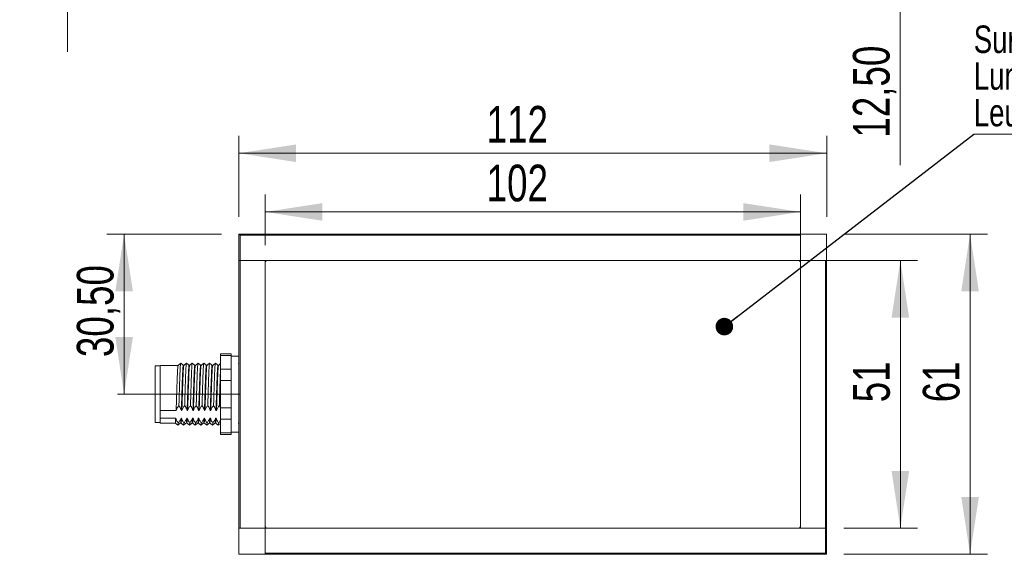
# Model space of a CAD drawing. Header units: millimetres. Extents: x 16 to 406, y 17 to 284.
# Tile 12 of 28: x 100 to 157, y 216 to 247. Entities that reach past the tile are written whole.
import ezdxf

# ---------------------------------------------------------------- set-up
doc = ezdxf.new("R2010")
doc.units = ezdxf.units.MM
doc.linetypes.add('CENTERX2', pattern=[20.32, 12.7, -2.54, 2.54, -2.54])
doc.styles.add('SLDTEXTSTYLE0', font='TXT', dxfattribs={"width": 0.75})
doc.dimstyles.new('SLDDIMSTYLE0', dxfattribs={"dimtxt": 2.116667, "dimasz": 3.302, "dimexe": 0, "dimexo": 0.0625, "dimgap": 0.529167, "dimtad": 1, "dimtoh": 1, "dimlfac": 3.3, "dimrnd": 1e-09, "dimzin": 12, "dimdsep": 46, "dimtxsty": 'SLDTEXTSTYLE0', "dimsah": 1, "dimcen": 0.09, "dimadec": 0, "dimazin": 0, "dimtfac": 1, "dimtofl": 0, "dimtmove": 0, "dimatfit": 3, "dimfxl": 1, "dimtolj": 1, "dimtzin": 12, "dimarcsym": 0})
doc.dimstyles.new('SLDDIMSTYLE1', dxfattribs={"dimtxt": 0, "dimasz": 1.016, "dimexe": 0, "dimexo": 0.0625, "dimgap": 0, "dimtad": 0, "dimtih": 1, "dimtoh": 1, "dimdec": 0, "dimrnd": 1e-09, "dimzin": 0, "dimdsep": 46, "dimtxsty": 'Standard', "dimblk1": 'DOT', "dimblk2": 'DOT', "dimsah": 1, "dimcen": 0.09, "dimadec": 0, "dimazin": 0, "dimtfac": 1.016, "dimtdec": 0, "dimtofl": 0, "dimtmove": 0, "dimatfit": 3, "dimldrblk": 'DOT', "dimfxl": 1, "dimtolj": 1, "dimtzin": 0, "dimarcsym": 0})
doc.dimstyles.new('SLDDIMSTYLE2', dxfattribs={"dimtxt": 2.116667, "dimasz": 3.302, "dimexe": 0, "dimexo": 0.0625, "dimgap": 0.529167, "dimtad": 1, "dimtoh": 1, "dimlfac": 3.3, "dimrnd": 1e-09, "dimzin": 12, "dimdsep": 46, "dimtxsty": 'SLDTEXTSTYLE0', "dimsah": 1, "dimcen": 0.09, "dimadec": 0, "dimazin": 0, "dimtfac": 1, "dimtofl": 0, "dimtmove": 0, "dimatfit": 3, "dimfxl": 1, "dimtolj": 1, "dimtzin": 12, "dimarcsym": 0})

# ---------------------------------------------------------------- blocks, each defined once
blk = doc.blocks.new('*D15')
at = {"color": 7, "linetype": 'Continuous', "lineweight": 0}
for p, q in [((111.497, 234.214), (104.865, 234.214)), ((105.865, 224.971), (105.865, 234.214))]:
    blk.add_line(p, q, dxfattribs=at)
for points in [[(105.865, 234.214), (105.357, 230.912), (106.373, 230.912)], [(105.865, 224.971), (106.373, 228.273), (105.357, 228.273)]]:
    blk.add_solid(points, dxfattribs=at)
at = {"color": 7, "linetype": 'Continuous', "lineweight": 0, "insert": (103.136, 227.115), "char_height": 2.1167, "attachment_point": 1, "rotation": 90, "style": 'SLDTEXTSTYLE0'}
blk.add_mtext('30,50', dxfattribs=at)
blk = doc.blocks.new('*D16')
at = {"color": 7, "linetype": 'Continuous', "lineweight": 0}
for p, q in [((112.497, 235.214), (112.497, 239.885)), ((146.437, 235.214), (146.437, 239.885)), ((112.497, 238.885), (146.437, 238.885))]:
    blk.add_line(p, q, dxfattribs=at)
for points in [[(112.497, 238.885), (115.799, 238.377), (115.799, 239.393)], [(146.437, 238.885), (143.135, 239.393), (143.135, 238.377)]]:
    blk.add_solid(points, dxfattribs=at)
at = {"color": 7, "linetype": 'Continuous', "lineweight": 0, "insert": (126.8, 241.614), "char_height": 2.1167, "attachment_point": 1, "style": 'SLDTEXTSTYLE0'}
blk.add_mtext('112', dxfattribs=at)
blk = doc.blocks.new('*D17')
at = {"color": 7, "linetype": 'Continuous', "lineweight": 0}
for p, q in [((147.437, 234.214), (155.718, 234.214)), ((154.718, 234.214), (154.718, 215.729)), ((147.437, 215.729), (155.718, 215.729))]:
    blk.add_line(p, q, dxfattribs=at)
for points in [[(154.718, 234.214), (154.21, 230.912), (155.226, 230.912)], [(154.718, 215.729), (155.226, 219.031), (154.21, 219.031)]]:
    blk.add_solid(points, dxfattribs=at)
at = {"color": 7, "linetype": 'Continuous', "lineweight": 0, "insert": (151.989, 224.505), "char_height": 2.1167, "attachment_point": 1, "rotation": 90, "style": 'SLDTEXTSTYLE0'}
blk.add_mtext('61', dxfattribs=at)
blk = doc.blocks.new('*D18')
at = {"color": 7, "linetype": 'Continuous', "lineweight": 0}
for p, q in [((114.013, 233.577), (114.013, 236.497)), ((144.922, 233.577), (144.922, 236.497)), ((144.922, 235.497), (114.013, 235.497))]:
    blk.add_line(p, q, dxfattribs=at)
for points in [[(114.013, 235.497), (117.315, 234.989), (117.315, 236.005)], [(144.922, 235.497), (141.62, 236.005), (141.62, 234.989)]]:
    blk.add_solid(points, dxfattribs=at)
at = {"color": 7, "linetype": 'Continuous', "lineweight": 0, "insert": (126.8, 238.225), "char_height": 2.1167, "attachment_point": 1, "style": 'SLDTEXTSTYLE0'}
blk.add_mtext('102', dxfattribs=at)
blk = doc.blocks.new('*D19')
at = {"color": 7, "linetype": 'Continuous', "lineweight": 0}
for p, q in [((145.8, 232.698), (151.692, 232.698)), ((150.692, 232.698), (150.692, 217.244)), ((147.437, 217.244), (151.692, 217.244))]:
    blk.add_line(p, q, dxfattribs=at)
for points in [[(150.692, 232.698), (150.184, 229.396), (151.2, 229.396)], [(150.692, 217.244), (151.2, 220.546), (150.184, 220.546)]]:
    blk.add_solid(points, dxfattribs=at)
at = {"color": 7, "linetype": 'Continuous', "lineweight": 0, "insert": (147.963, 224.505), "char_height": 2.1167, "attachment_point": 1, "rotation": 90, "style": 'SLDTEXTSTYLE0'}
blk.add_mtext('51', dxfattribs=at)
blk = doc.blocks.new('SW_NOTE_1')
at = {"color": 0, "linetype": 'Continuous', "lineweight": 0}
for p, q in [((0, 0), (18.692, 0)), ((18.692, 0), (0, 0)), ((0, 0), (18.692, 0)), ((18.692, 0), (0, 0)), ((0, 0), (18.692, 0)), ((18.692, 0), (0, 0))]:
    blk.add_line(p, q, dxfattribs=at)
at = {"color": 0, "linetype": 'Continuous', "lineweight": 0, "char_height": 1.5875, "attachment_point": 1, "style": 'SLDTEXTSTYLE0'}
for s, insert in [('Surface lumineuse', (0.005, 6.28)), ('Luminous surface', (0.005, 4.163)), ('Leuchtfeld', (0.005, 2.046))]:
    blk.add_mtext(s, dxfattribs=dict(at, insert=insert))
blk = doc.blocks.new('_DOT')
at = {"color": 0, "linetype": 'ByBlock', "lineweight": -2}
blk.add_line((-0.5, 0), (-1, 0), dxfattribs=at)
at = {"color": 0, "linetype": 'ByBlock', "const_width": 0.5}
blk.add_lwpolyline([(-0.25, 0, 1), (0.25, 0, 1)], format="xyb", close=True, dxfattribs=at)
blk = doc.blocks.new('*D22')
at = {"color": 7, "linetype": 'Continuous', "lineweight": 0}
for p, q in [((102.601, 253.978), (102.601, 261.801)), ((106.649, 253.978), (101.601, 253.978)), ((102.601, 253.978), (102.601, 251.099)), ((111.497, 251.099), (101.601, 251.099)), ((102.601, 251.099), (102.601, 244.749))]:
    blk.add_line(p, q, dxfattribs=at)
for points in [[(102.601, 253.978), (103.109, 257.28), (102.093, 257.28)], [(102.601, 251.099), (102.093, 247.797), (103.109, 247.797)]]:
    blk.add_solid(points, dxfattribs=at)
at = {"color": 7, "linetype": 'Continuous', "lineweight": 0, "insert": (99.872, 254.744), "char_height": 2.1167, "attachment_point": 1, "rotation": 90, "style": 'SLDTEXTSTYLE0'}
blk.add_mtext('9,50', dxfattribs=at)
blk = doc.blocks.new('*D26')
at = {"color": 7, "linetype": 'Continuous', "lineweight": 0}
for p, q in [((150.683, 254.887), (150.683, 261.237)), ((138.194, 254.887), (151.683, 254.887)), ((150.683, 254.887), (150.683, 251.099)), ((147.437, 251.099), (151.683, 251.099)), ((150.683, 251.099), (150.683, 238.197))]:
    blk.add_line(p, q, dxfattribs=at)
for points in [[(150.683, 254.887), (151.191, 258.189), (150.175, 258.189)], [(150.683, 251.099), (150.175, 247.797), (151.191, 247.797)]]:
    blk.add_solid(points, dxfattribs=at)
at = {"color": 7, "linetype": 'Continuous', "lineweight": 0, "insert": (147.954, 239.784), "char_height": 2.1167, "attachment_point": 1, "rotation": 90, "style": 'SLDTEXTSTYLE0'}
blk.add_mtext('12,50', dxfattribs=at)

msp = doc.modelspace()

# ---------------------------------------------------------------- linework, layer by layer
at = {"color": 7, "linetype": 'Continuous', "lineweight": 15}
for p, q in [((112.4974, 234.2136), (112.558, 234.153)), ((112.4974, 234.2136), (114.0126, 234.2136)), ((112.4974, 232.6984), (112.4974, 234.2136)), ((112.558, 234.153), (112.558, 232.6984)), ((114.0126, 234.153), (112.558, 234.153)), ((114.0126, 234.153), (114.0126, 234.2136)), ((114.0126, 234.2136), (144.9217, 234.2136)), ((144.9217, 234.153), (114.0126, 234.153)), ((146.4368, 234.2136), (144.9217, 234.2136)), ((144.9217, 234.2136), (144.9217, 232.6984)), ((144.9217, 234.153), (144.9217, 232.6984)), ((146.4368, 234.2136), (146.4368, 232.6984)), ((112.558, 232.6984), (112.4974, 232.6984)), ((112.4974, 217.2439), (112.4974, 232.6984)), ((112.4974, 232.6984), (112.558, 232.6984)), ((144.9217, 232.6984), (112.558, 232.6984)), ((112.558, 232.6984), (112.558, 217.2439)), ((114.0126, 232.6984), (112.558, 232.6984)), ((114.0126, 232.6984), (114.0126, 217.2439)), ((114.0126, 217.3651), (114.0126, 232.5772)), ((114.1338, 232.6984), (144.8005, 232.6984)), ((146.4368, 232.6984), (144.9217, 232.6984)), ((144.9217, 217.2439), (144.9217, 232.6984)), ((144.9217, 232.6984), (146.3762, 232.6984)), ((144.9217, 232.5772), (144.9217, 217.3651)), ((146.3762, 217.2439), (146.3762, 232.6984)), ((146.4368, 232.6984), (146.4368, 217.2439)), ((111.4368, 227.2018), (111.4368, 227.3033)), ((112.0429, 227.2018), (111.4368, 227.2018)), ((111.4368, 226.4145), (111.4368, 227.2018)), ((112.0429, 227.3033), (112.0429, 227.2018)), ((112.0429, 227.0942), (112.0429, 227.2018)), ((112.0429, 227.0942), (112.0429, 226.5222)), ((107.6489, 223.3348), (107.6489, 226.6075)), ((107.952, 224.0378), (107.952, 226.6378)), ((111.4368, 226.4145), (112.0429, 226.4145)), ((111.4368, 225.7585), (111.4368, 226.4145)), ((112.0429, 226.4145), (112.0429, 226.5222)), ((112.0429, 226.4145), (112.0429, 225.7585)), ((112.0429, 225.7585), (111.4368, 225.7585)), ((111.4368, 224.1839), (111.4368, 225.7585)), ((112.0429, 225.5431), (112.0429, 225.7585)), ((112.0429, 225.5431), (112.0429, 224.3992)), ((107.952, 224.0378), (108.8672, 224.0378)), ((107.952, 224.0378), (107.952, 223.8141)), ((109.1702, 224.0378), (109.2005, 224.0378)), ((109.5036, 224.0378), (109.5339, 224.0378)), ((109.8369, 224.0378), (109.8672, 224.0378)), ((110.1702, 224.0378), (110.2005, 224.0378)), ((110.5036, 224.0378), (110.5339, 224.0378)), ((110.8369, 224.0378), (110.8672, 224.0378)), ((111.1702, 224.0378), (111.2005, 224.0378)), ((111.4368, 224.1839), (112.0429, 224.1839)), ((111.4368, 223.5278), (111.4368, 224.1839)), ((112.0429, 224.1839), (112.0429, 224.3992)), ((112.0429, 224.1839), (112.0429, 223.5278)), ((107.952, 223.8141), (107.952, 223.5904)), ((108.8473, 223.5904), (107.952, 223.5904)), ((107.952, 223.3045), (107.952, 223.5904)), ((109.1807, 223.5904), (109.1504, 223.5904)), ((109.514, 223.5904), (109.4837, 223.5904)), ((109.8474, 223.5904), (109.817, 223.5904)), ((110.1807, 223.5904), (110.1504, 223.5904)), ((110.514, 223.5904), (110.4837, 223.5904)), ((110.8473, 223.5904), (110.817, 223.5904)), ((111.1807, 223.5904), (111.1504, 223.5904)), ((112.0429, 223.5278), (111.4368, 223.5278)), ((111.4368, 222.7405), (111.4368, 223.5278)), ((112.0429, 223.4201), (112.0429, 223.5278)), ((112.0429, 223.4201), (112.0429, 222.8482)), ((111.4368, 222.7405), (112.0429, 222.7405)), ((111.4368, 222.639), (111.4368, 222.7405)), ((112.0429, 222.7405), (112.0429, 222.8482)), ((112.0429, 222.7405), (112.0429, 222.639)), ((112.4974, 215.7287), (112.4974, 217.2439)), ((112.4974, 217.2439), (114.0126, 217.2439)), ((114.0126, 217.2439), (112.558, 217.2439)), ((114.0126, 217.2439), (146.3762, 217.2439)), ((114.0126, 215.7893), (114.0126, 217.2439)), ((114.0126, 215.7287), (114.0126, 217.2439)), ((144.8005, 217.2439), (114.1338, 217.2439)), ((144.9217, 217.2439), (146.3762, 217.2439)), ((146.3762, 215.7893), (146.3762, 217.2439)), ((146.3762, 217.2439), (146.4368, 217.2439)), ((146.4368, 217.2439), (146.3762, 217.2439)), ((146.4368, 217.2439), (146.4368, 215.7287)), ((112.4974, 215.7287), (114.0126, 215.7287)), ((114.0126, 215.7893), (144.9217, 215.7893)), ((144.9217, 215.7287), (114.0126, 215.7287)), ((144.9217, 215.7893), (144.9217, 215.7287)), ((144.9217, 215.7893), (146.3762, 215.7893)), ((146.4368, 215.7287), (144.9217, 215.7287)), ((146.4368, 215.7287), (146.3762, 215.7893))]:
    msp.add_line(p, q, dxfattribs=at)
at = {"color": 7, "linetype": 'CENTERX2', "lineweight": 0}
msp.add_line((112.558, 224.9712), (105.4857, 224.9712), dxfattribs=at)
at = {"color": 7, "linetype": 'Continuous', "lineweight": 15}
for centre, start, end in [((114.1338, 232.5772), 90, 180), ((144.8005, 232.5772), 0, 90), ((114.1338, 217.3651), 180, 270), ((144.8005, 217.3651), 270, 0)]:
    msp.add_arc(centre, 0.1212, start, end, dxfattribs=at)
for points in [[(112.0429, 227.3033), (111.4368, 227.3033)], [(112.4974, 227.1681), (112.0429, 227.1681)], [(107.952, 226.6075), (107.6489, 226.6075)], [(108.9823, 226.6378), (107.952, 226.6378)], [(109.3157, 226.6378), (109.2853, 226.6378)], [(109.6489, 226.6378), (109.6187, 226.6378)], [(109.9822, 226.6378), (109.9519, 226.6378)], [(110.1381, 226.7527), (110.1349, 226.7463)], [(110.3156, 226.6378), (110.2853, 226.6378)], [(110.649, 226.6378), (110.6186, 226.6378)], [(110.9823, 226.6378), (110.952, 226.6378)], [(111.3156, 226.6378), (111.2853, 226.6378)], [(112.4974, 226.7353), (112.4683, 226.7586)], [(107.6489, 223.3348), (107.952, 223.3348)], [(107.952, 223.3045), (108.8156, 223.3045)], [(109.1187, 223.3045), (109.149, 223.3045)], [(109.7853, 223.3045), (109.8156, 223.3045)], [(110.1186, 223.3045), (110.1489, 223.3045)], [(110.4519, 223.3045), (110.4823, 223.3045)], [(110.7853, 223.3045), (110.8157, 223.3045)], [(111.1187, 223.3045), (111.1489, 223.3045)], [(112.4526, 223.3045), (112.4823, 223.3045)], [(112.481, 223.305), (112.4974, 223.2919)], [(111.4368, 222.639), (112.0429, 222.639)], [(112.0429, 222.7742), (112.4974, 222.7742)]]:
    msp.add_open_spline(points, degree=1, dxfattribs=at)
for points, knots in [([(108.9823, 226.6227), (108.9807, 226.6269), (108.974, 226.6434), (108.9618, 226.5307), (108.9461, 226.292), (108.9316, 225.9351), (108.9156, 225.5013), (108.9004, 225.0239), (108.8848, 224.5104), (108.8734, 224.2038), (108.8672, 224.0378)], [0, 0, 0, 0, 0.0445253, 0.1784782, 0.3125505, 0.4440714, 0.5786208, 0.7117413, 0.843936, 1, 1, 1, 1]), ([(109.1326, 226.7585), (109.1073, 226.7383), (109.0568, 226.6979), (109.0063, 226.6575), (108.981, 226.6373)], [0, 0, 0, 0, 0.5000058, 1, 1, 1, 1]), ([(109.1326, 226.7482), (109.1314, 226.75), (109.1252, 226.759), (109.1133, 226.6449), (109.0976, 226.3879), (109.0831, 226.0052), (109.0672, 225.54), (109.0519, 225.0272), (109.0402, 224.6129), (109.0329, 224.3879), (109.0308, 224.3234)], [0, 0, 0, 0, 0.0380925, 0.1892365, 0.3405151, 0.4889156, 0.6407325, 0.7909375, 0.940098, 1, 1, 1, 1]), ([(109.2865, 226.6373), (109.2613, 226.6575), (109.2107, 226.698), (109.1602, 226.7384), (109.1349, 226.7586)], [0, 0, 0, 0, 0.4999981, 1, 1, 1, 1]), ([(109.2853, 226.6227), (109.2837, 226.6269), (109.2771, 226.6434), (109.2648, 226.5307), (109.2491, 226.292), (109.2347, 225.9351), (109.2187, 225.5013), (109.2035, 225.0239), (109.1878, 224.5104), (109.1764, 224.2038), (109.1702, 224.0378)], [0, 0, 0, 0, 0.0445253, 0.1784782, 0.3125505, 0.4440714, 0.5786208, 0.7117413, 0.843936, 1, 1, 1, 1]), ([(109.3157, 226.6304), (109.315, 226.6328), (109.3094, 226.6545), (109.2986, 226.5641), (109.2826, 226.3552), (109.2682, 226.0182), (109.2524, 225.599), (109.2368, 225.1263), (109.2238, 224.6926), (109.2113, 224.3248), (109.2041, 224.1334), (109.2005, 224.0378)], [0, 0, 0, 0, 0.0165491, 0.1496872, 0.2841351, 0.415565, 0.5496226, 0.6834416, 0.814984, 0.9075, 1, 1, 1, 1]), ([(109.4659, 226.7585), (109.4407, 226.7383), (109.3901, 226.6979), (109.3396, 226.6575), (109.3143, 226.6373)], [0, 0, 0, 0, 0.5000013, 1, 1, 1, 1]), ([(109.4683, 226.7511), (109.4673, 226.754), (109.4614, 226.7709), (109.4501, 226.6839), (109.4341, 226.4548), (109.4197, 226.0947), (109.4039, 225.6444), (109.3883, 225.1383), (109.3757, 224.6843), (109.3674, 224.4233), (109.3642, 224.3234)], [0, 0, 0, 0, 0.0299871, 0.1767409, 0.3249379, 0.4698092, 0.6175762, 0.7650803, 0.9100756, 1, 1, 1, 1]), ([(109.6199, 226.6373), (109.5946, 226.6575), (109.5441, 226.698), (109.4935, 226.7384), (109.4683, 226.7586)], [0, 0, 0, 0, 0.49999357, 1, 1, 1, 1]), ([(109.6187, 226.6304), (109.6181, 226.6328), (109.6124, 226.6545), (109.6016, 226.5641), (109.5856, 226.3552), (109.5712, 226.0182), (109.5555, 225.599), (109.5398, 225.1263), (109.5269, 224.6926), (109.5143, 224.3248), (109.5072, 224.1334), (109.5036, 224.0378)], [0, 0, 0, 0, 0.0165491, 0.1496873, 0.2841351, 0.415565, 0.5496226, 0.6834416, 0.814984, 0.9075, 1, 1, 1, 1]), ([(109.6476, 226.6278), (109.6435, 226.6193), (109.6344, 226.6004), (109.6192, 226.4077), (109.6046, 226.0989), (109.5892, 225.6936), (109.5733, 225.2295), (109.5599, 224.7779), (109.5463, 224.3709), (109.538, 224.149), (109.5339, 224.0378)], [0, 0, 0, 0, 0.1112216, 0.247379, 0.3807056, 0.5155959, 0.6514506, 0.7843223, 0.89198, 1, 1, 1, 1]), ([(109.7993, 226.7585), (109.774, 226.7383), (109.7235, 226.6979), (109.6729, 226.6575), (109.6477, 226.6373)], [0, 0, 0, 0, 0.5000058, 1, 1, 1, 1]), ([(109.7992, 226.7485), (109.7951, 226.7393), (109.7859, 226.719), (109.7707, 226.5122), (109.7561, 226.181), (109.7407, 225.7459), (109.7248, 225.2491), (109.7113, 224.7566), (109.7018, 224.4589), (109.6975, 224.3234)], [0, 0, 0, 0, 0.1244815, 0.2764958, 0.4253502, 0.5759502, 0.7276265, 0.8759734, 1, 1, 1, 1]), ([(109.9532, 226.6373), (109.9279, 226.6575), (109.8774, 226.698), (109.8269, 226.7384), (109.8016, 226.7586)], [0, 0, 0, 0, 0.4999981, 1, 1, 1, 1]), ([(109.9519, 226.6326), (109.9474, 226.6236), (109.9379, 226.6046), (109.9223, 226.4081), (109.9076, 226.0988), (109.8922, 225.6936), (109.8763, 225.2295), (109.8629, 224.7779), (109.8494, 224.3709), (109.8411, 224.149), (109.8369, 224.0378)], [0, 0, 0, 0, 0.1211867, 0.2558175, 0.3876492, 0.5210271, 0.6553586, 0.7867405, 0.8931911, 1, 1, 1, 1]), ([(109.9809, 226.6214), (109.9779, 226.6202), (109.97, 226.6172), (109.9559, 226.4582), (109.9409, 226.1742), (109.926, 225.7856), (109.9099, 225.3316), (109.8958, 224.8639), (109.8814, 224.4174), (109.8719, 224.1646), (109.8672, 224.0378)], [0, 0, 0, 0, 0.0821985, 0.2183369, 0.3525529, 0.4865685, 0.6227406, 0.7559415, 0.877494, 1, 1, 1, 1]), ([(110.1326, 226.7585), (110.1073, 226.7383), (110.0568, 226.6979), (110.0063, 226.6575), (109.981, 226.6373)], [0, 0, 0, 0, 0.5000013, 1, 1, 1, 1]), ([(110.1325, 226.7415), (110.1295, 226.7403), (110.1215, 226.737), (110.1075, 226.5663), (110.0924, 226.2618), (110.0775, 225.8446), (110.0614, 225.3587), (110.0467, 224.83), (110.0362, 224.4948), (110.0308, 224.3234)], [0, 0, 0, 0, 0.09227, 0.2442452, 0.3940751, 0.5436811, 0.6956939, 0.8443907, 1, 1, 1, 1]), ([(110.2865, 226.6373), (110.2613, 226.6575), (110.2107, 226.698), (110.1602, 226.7384), (110.1349, 226.7586)], [0, 0, 0, 0, 0.49999357, 1, 1, 1, 1]), ([(110.2853, 226.6238), (110.2818, 226.6229), (110.2734, 226.6206), (110.259, 226.4587), (110.2439, 226.1741), (110.229, 225.7856), (110.2129, 225.3315), (110.1989, 224.8639), (110.1844, 224.4174), (110.175, 224.1646), (110.1702, 224.0378)], [0, 0, 0, 0, 0.0927044, 0.2272845, 0.3599642, 0.4924457, 0.627059, 0.7587352, 0.8788963, 1, 1, 1, 1]), ([(110.3143, 226.6211), (110.3124, 226.6235), (110.3055, 226.6321), (110.2927, 226.5025), (110.2772, 226.2452), (110.2627, 225.8745), (110.2466, 225.4324), (110.2317, 224.9504), (110.2166, 224.4707), (110.2058, 224.1747), (110.2006, 224.0394), (110.2005, 224.0378)], [0, 0, 0, 0, 0.053346, 0.1892095, 0.3243489, 0.4576497, 0.5938833, 0.727851, 0.8622133, 0.9983795, 1, 1, 1, 1]), ([(110.4659, 226.7585), (110.4407, 226.7383), (110.3901, 226.6979), (110.3396, 226.6575), (110.3143, 226.6373)], [0, 0, 0, 0, 0.5000058, 1, 1, 1, 1]), ([(110.4659, 226.7411), (110.4639, 226.7438), (110.457, 226.7531), (110.4442, 226.6139), (110.4287, 226.3379), (110.4142, 225.9401), (110.3981, 225.4665), (110.3821, 224.9041), (110.3705, 224.5308), (110.3642, 224.3234)], [0, 0, 0, 0, 0.0602939, 0.2119548, 0.3628076, 0.5116086, 0.6636824, 0.8132276, 1, 1, 1, 1]), ([(110.6199, 226.6373), (110.5946, 226.6575), (110.5441, 226.698), (110.4935, 226.7384), (110.4683, 226.7586)], [0, 0, 0, 0, 0.4999981, 1, 1, 1, 1]), ([(110.6186, 226.621), (110.6163, 226.6243), (110.6089, 226.6347), (110.5957, 226.5033), (110.5803, 226.245), (110.5657, 225.8746), (110.5496, 225.4323), (110.5347, 224.9504), (110.5196, 224.4707), (110.5089, 224.1747), (110.5036, 224.0394), (110.5036, 224.0378)], [0, 0, 0, 0, 0.064293, 0.1985854, 0.332162, 0.4639214, 0.5985796, 0.7309982, 0.8638067, 0.9983983, 1, 1, 1, 1]), ([(110.6477, 226.6271), (110.6468, 226.6295), (110.6409, 226.6455), (110.6295, 226.5404), (110.6137, 226.3118), (110.5993, 225.9603), (110.5833, 225.5311), (110.568, 225.0538), (110.5533, 224.5707), (110.5414, 224.2342), (110.535, 224.0682), (110.5339, 224.0378)], [0, 0, 0, 0, 0.0247264, 0.1600201, 0.2957969, 0.4287779, 0.564774, 0.6996849, 0.8331777, 0.9694434, 1, 1, 1, 1]), ([(110.7993, 226.7585), (110.774, 226.7383), (110.7235, 226.6979), (110.6729, 226.6575), (110.6477, 226.6373)], [0, 0, 0, 0, 0.5000013, 1, 1, 1, 1]), ([(110.8017, 226.742), (110.8, 226.7478), (110.7932, 226.7703), (110.781, 226.6566), (110.7652, 226.4087), (110.7508, 226.0324), (110.7349, 225.5716), (110.7208, 225.1065), (110.709, 224.682), (110.7013, 224.4438), (110.6975, 224.3234)], [0, 0, 0, 0, 0.051524, 0.1988565, 0.3467147, 0.4915293, 0.6396264, 0.786542, 0.8920854, 1, 1, 1, 1]), ([(110.9532, 226.6373), (110.9279, 226.6575), (110.8774, 226.698), (110.8269, 226.7384), (110.8016, 226.7586)], [0, 0, 0, 0, 0.49999357, 1, 1, 1, 1]), ([(110.952, 226.6244), (110.9507, 226.6283), (110.9443, 226.6469), (110.9325, 226.5415), (110.9167, 226.3115), (110.9023, 225.9604), (110.8864, 225.531), (110.871, 225.0538), (110.8563, 224.5707), (110.8444, 224.2342), (110.8381, 224.0682), (110.8369, 224.0378)], [0, 0, 0, 0, 0.0360832, 0.1698015, 0.3039971, 0.4354296, 0.5698421, 0.703182, 0.8351203, 0.9697992, 1, 1, 1, 1]), ([(110.9811, 226.636), (110.9761, 226.62), (110.9662, 226.5874), (110.9502, 226.3689), (110.9358, 226.0436), (110.9201, 225.6275), (110.9044, 225.1573), (110.89, 224.6724), (110.877, 224.295), (110.8695, 224.0978), (110.8672, 224.0378)], [0, 0, 0, 0, 0.1316075, 0.2676534, 0.4006406, 0.5360291, 0.6715382, 0.8044685, 0.94046, 1, 1, 1, 1]), ([(111.1326, 226.7585), (111.1073, 226.7383), (111.0568, 226.6979), (111.0063, 226.6575), (110.981, 226.6373)], [0, 0, 0, 0, 0.5000058, 1, 1, 1, 1]), ([(111.135, 226.7497), (111.1343, 226.7531), (111.1286, 226.7806), (111.1178, 226.6906), (111.1018, 226.4748), (111.0873, 226.1205), (111.0716, 225.6753), (111.0567, 225.199), (111.0439, 224.7353), (111.0352, 224.4617), (111.0308, 224.3234)], [0, 0, 0, 0, 0.0207783, 0.1672308, 0.3155174, 0.4604711, 0.6080416, 0.7557435, 0.8765437, 1, 1, 1, 1]), ([(111.2865, 226.6373), (111.2613, 226.6575), (111.2107, 226.698), (111.1602, 226.7384), (111.1349, 226.7586)], [0, 0, 0, 0, 0.4999981, 1, 1, 1, 1]), ([(111.2853, 226.6338), (111.285, 226.6352), (111.2797, 226.6576), (111.2693, 226.5727), (111.2533, 226.3732), (111.2388, 226.0424), (111.2232, 225.6278), (111.2074, 225.1573), (111.193, 224.6724), (111.18, 224.295), (111.1725, 224.0978), (111.1702, 224.0378)], [0, 0, 0, 0, 0.0082521, 0.1411397, 0.2756922, 0.4072196, 0.541122, 0.6751437, 0.8066148, 0.9411136, 1, 1, 1, 1]), ([(111.3143, 226.6253), (111.3105, 226.6194), (111.3018, 226.6056), (111.2869, 226.4235), (111.2722, 226.122), (111.2569, 225.7215), (111.2409, 225.2602), (111.2265, 224.7753), (111.2125, 224.357), (111.2039, 224.1282), (111.2005, 224.0378)], [0, 0, 0, 0, 0.1025092, 0.2386971, 0.372255, 0.5069162, 0.6429019, 0.7758352, 0.9114263, 1, 1, 1, 1]), ([(111.4368, 226.7353), (111.4213, 226.7228), (111.3804, 226.6902), (111.3396, 226.6575), (111.3143, 226.6373)], [0, 0, 0, 0, 0.3811224, 1, 1, 1, 1]), ([(111.4368, 226.4718), (111.4324, 226.3838), (111.423, 226.1954), (111.4084, 225.7742), (111.3927, 225.292), (111.3789, 224.789), (111.3691, 224.4796), (111.3642, 224.3234)], [0, 0, 0, 0, 0.1841547, 0.3941325, 0.6061753, 0.8012672, 1, 1, 1, 1]), ([(108.8672, 224.0378), (108.8887, 224.0866), (108.9211, 224.1602), (108.9805, 224.2543), (109.014, 224.3003), (109.0308, 224.3234)], [0, 0, 0, 0, 0.4964617, 0.7479036, 1, 1, 1, 1]), ([(109.0308, 224.3234), (109.0447, 224.3019), (109.0814, 224.2455), (109.1318, 224.1508), (109.1574, 224.0756), (109.1702, 224.0378)], [0, 0, 0, 0, 0.234091, 0.6153338, 1, 1, 1, 1]), ([(109.2005, 224.0378), (109.222, 224.0866), (109.2545, 224.1602), (109.3139, 224.2543), (109.3474, 224.3003), (109.3642, 224.3234)], [0, 0, 0, 0, 0.4964609, 0.7479032, 1, 1, 1, 1]), ([(109.3642, 224.3234), (109.3781, 224.3019), (109.4147, 224.2455), (109.4651, 224.1508), (109.4907, 224.0756), (109.5036, 224.0378)], [0, 0, 0, 0, 0.2340906, 0.6153345, 1, 1, 1, 1]), ([(109.5339, 224.0378), (109.5554, 224.0866), (109.5878, 224.1602), (109.6472, 224.2543), (109.6807, 224.3003), (109.6975, 224.3234)], [0, 0, 0, 0, 0.4964617, 0.7479036, 1, 1, 1, 1]), ([(109.6975, 224.3234), (109.7114, 224.3019), (109.748, 224.2455), (109.7984, 224.1508), (109.824, 224.0756), (109.8369, 224.0378)], [0, 0, 0, 0, 0.234091, 0.6153338, 1, 1, 1, 1]), ([(109.8672, 224.0378), (109.8887, 224.0866), (109.9211, 224.1602), (109.9805, 224.2543), (110.014, 224.3003), (110.0308, 224.3234)], [0, 0, 0, 0, 0.4964609, 0.7479032, 1, 1, 1, 1]), ([(110.0308, 224.3234), (110.0447, 224.3019), (110.0813, 224.2455), (110.1318, 224.1508), (110.1574, 224.0756), (110.1702, 224.0378)], [0, 0, 0, 0, 0.2340906, 0.6153345, 1, 1, 1, 1]), ([(110.2005, 224.0378), (110.222, 224.0866), (110.2545, 224.1602), (110.3139, 224.2543), (110.3474, 224.3003), (110.3642, 224.3234)], [0, 0, 0, 0, 0.4964617, 0.7479036, 1, 1, 1, 1]), ([(110.3642, 224.3234), (110.3781, 224.3019), (110.4147, 224.2455), (110.4651, 224.1508), (110.4907, 224.0756), (110.5036, 224.0378)], [0, 0, 0, 0, 0.234091, 0.6153338, 1, 1, 1, 1]), ([(110.5339, 224.0378), (110.5554, 224.0866), (110.5878, 224.1602), (110.6472, 224.2543), (110.6807, 224.3003), (110.6975, 224.3234)], [0, 0, 0, 0, 0.4964609, 0.7479032, 1, 1, 1, 1]), ([(110.6975, 224.3234), (110.7114, 224.3019), (110.748, 224.2455), (110.7985, 224.1508), (110.824, 224.0756), (110.8369, 224.0378)], [0, 0, 0, 0, 0.2340906, 0.6153345, 1, 1, 1, 1]), ([(110.8672, 224.0378), (110.8887, 224.0866), (110.9211, 224.1602), (110.9805, 224.2543), (111.014, 224.3003), (111.0308, 224.3234)], [0, 0, 0, 0, 0.4964617, 0.7479036, 1, 1, 1, 1]), ([(111.0308, 224.3234), (111.0447, 224.3019), (111.0814, 224.2455), (111.1318, 224.1508), (111.1574, 224.0756), (111.1702, 224.0378)], [0, 0, 0, 0, 0.234091, 0.6153338, 1, 1, 1, 1]), ([(111.2005, 224.0378), (111.222, 224.0866), (111.2545, 224.1602), (111.3139, 224.2543), (111.3474, 224.3003), (111.3642, 224.3234)], [0, 0, 0, 0, 0.4964609, 0.7479032, 1, 1, 1, 1]), ([(111.3642, 224.3234), (111.3784, 224.302), (111.4055, 224.2611), (111.4267, 224.2184), (111.4368, 224.1981)], [0, 0, 0, 0, 0.5229465, 1, 1, 1, 1]), ([(108.8473, 223.5904), (108.8434, 223.5296), (108.8356, 223.4081), (108.8247, 223.3125), (108.8183, 223.3186), (108.8156, 223.3211)], [0, 0, 0, 0, 0.3678949, 0.7351152, 1, 1, 1, 1]), ([(108.9868, 223.3048), (108.9728, 223.3262), (108.9362, 223.3827), (108.8858, 223.4774), (108.8602, 223.5526), (108.8473, 223.5904)], [0, 0, 0, 0, 0.2340907, 0.6153349, 1, 1, 1, 1]), ([(109.1504, 223.5904), (109.1289, 223.5415), (109.0965, 223.468), (109.037, 223.3739), (109.0035, 223.3278), (108.9868, 223.3048)], [0, 0, 0, 0, 0.4964606, 0.74790345, 1, 1, 1, 1]), ([(109.1504, 223.5904), (109.1464, 223.5296), (109.1386, 223.4081), (109.1278, 223.3125), (109.1213, 223.3186), (109.1187, 223.3211)], [0, 0, 0, 0, 0.3678949, 0.7351152, 1, 1, 1, 1]), ([(109.1807, 223.5904), (109.1738, 223.4875), (109.1629, 223.3244), (109.1528, 223.3186), (109.149, 223.3165)], [0, 0, 0, 0, 0.6306582, 1, 1, 1, 1]), ([(109.3201, 223.3048), (109.3062, 223.3262), (109.2696, 223.3827), (109.2191, 223.4774), (109.1935, 223.5526), (109.1807, 223.5904)], [0, 0, 0, 0, 0.2340911, 0.6153342, 1, 1, 1, 1]), ([(109.4837, 223.5904), (109.4622, 223.5415), (109.4298, 223.468), (109.3704, 223.3739), (109.3369, 223.3278), (109.3201, 223.3048)], [0, 0, 0, 0, 0.4964614, 0.7479039, 1, 1, 1, 1]), ([(109.4837, 223.5904), (109.4768, 223.4866), (109.4664, 223.3287), (109.4566, 223.3219), (109.4533, 223.3196)], [0, 0, 0, 0, 0.65720084, 1, 1, 1, 1]), ([(109.514, 223.5904), (109.5083, 223.5091), (109.4974, 223.3534), (109.4867, 223.281), (109.4813, 223.3074), (109.481, 223.309)], [0, 0, 0, 0, 0.5068094, 0.970945, 1, 1, 1, 1]), ([(109.6534, 223.3048), (109.6395, 223.3262), (109.6029, 223.3827), (109.5525, 223.4774), (109.5269, 223.5526), (109.514, 223.5904)], [0, 0, 0, 0, 0.2340907, 0.6153349, 1, 1, 1, 1]), ([(109.817, 223.5904), (109.7955, 223.5415), (109.7631, 223.468), (109.7037, 223.3739), (109.6702, 223.3278), (109.6534, 223.3048)], [0, 0, 0, 0, 0.4964606, 0.74790345, 1, 1, 1, 1]), ([(109.817, 223.5904), (109.8113, 223.5032), (109.8009, 223.3444), (109.791, 223.3215), (109.7865, 223.3112)], [0, 0, 0, 0, 0.54877889, 1, 1, 1, 1]), ([(109.8474, 223.5904), (109.8428, 223.5223), (109.833, 223.376), (109.822, 223.2902), (109.8156, 223.3135), (109.8143, 223.3185)], [0, 0, 0, 0, 0.4065252, 0.8732077, 1, 1, 1, 1]), ([(109.9868, 223.3048), (109.9728, 223.3262), (109.9362, 223.3827), (109.8858, 223.4774), (109.8602, 223.5526), (109.8474, 223.5904)], [0, 0, 0, 0, 0.2340911, 0.6153342, 1, 1, 1, 1]), ([(110.1504, 223.5904), (110.1289, 223.5415), (110.0965, 223.468), (110.037, 223.3739), (110.0035, 223.3278), (109.9868, 223.3048)], [0, 0, 0, 0, 0.4964614, 0.7479039, 1, 1, 1, 1]), ([(110.1504, 223.5904), (110.1458, 223.5225), (110.1361, 223.3768), (110.1254, 223.2912), (110.1195, 223.3116), (110.1186, 223.3149)], [0, 0, 0, 0, 0.42333416, 0.90931282, 1, 1, 1, 1]), ([(110.1807, 223.5904), (110.1773, 223.5373), (110.1687, 223.4028), (110.1578, 223.3029), (110.1509, 223.3168), (110.1489, 223.3207)], [0, 0, 0, 0, 0.3189199, 0.8071317, 1, 1, 1, 1]), ([(110.3201, 223.3048), (110.3062, 223.3262), (110.2696, 223.3827), (110.2191, 223.4774), (110.1935, 223.5526), (110.1807, 223.5904)], [0, 0, 0, 0, 0.2340907, 0.6153349, 1, 1, 1, 1]), ([(110.4837, 223.5904), (110.4622, 223.5415), (110.4298, 223.468), (110.3704, 223.3739), (110.3369, 223.3278), (110.3201, 223.3048)], [0, 0, 0, 0, 0.4964606, 0.74790345, 1, 1, 1, 1]), ([(110.4837, 223.5904), (110.4803, 223.5373), (110.4717, 223.4028), (110.4608, 223.3029), (110.4539, 223.3168), (110.4519, 223.3207)], [0, 0, 0, 0, 0.3189199, 0.8071317, 1, 1, 1, 1]), ([(110.514, 223.5904), (110.5117, 223.5534), (110.5043, 223.432), (110.4933, 223.3161), (110.4853, 223.3192), (110.4823, 223.3204)], [0, 0, 0, 0, 0.2143573, 0.7039569, 1, 1, 1, 1]), ([(110.6534, 223.3048), (110.6395, 223.3262), (110.6029, 223.3827), (110.5525, 223.4774), (110.5269, 223.5526), (110.514, 223.5904)], [0, 0, 0, 0, 0.2340911, 0.6153342, 1, 1, 1, 1]), ([(110.817, 223.5904), (110.7955, 223.5415), (110.7631, 223.468), (110.7037, 223.3739), (110.6702, 223.3278), (110.6534, 223.3048)], [0, 0, 0, 0, 0.4964614, 0.7479039, 1, 1, 1, 1]), ([(110.817, 223.5904), (110.8148, 223.5534), (110.8073, 223.4322), (110.7967, 223.319), (110.7892, 223.3211), (110.7866, 223.3217)], [0, 0, 0, 0, 0.2234542, 0.7338313, 1, 1, 1, 1]), ([(110.8473, 223.5904), (110.8462, 223.5708), (110.8398, 223.4638), (110.8288, 223.3311), (110.8197, 223.3193), (110.8157, 223.3139)], [0, 0, 0, 0, 0.1099384, 0.6002025, 1, 1, 1, 1]), ([(110.9868, 223.3048), (110.9728, 223.3262), (110.9362, 223.3827), (110.8858, 223.4774), (110.8602, 223.5526), (110.8473, 223.5904)], [0, 0, 0, 0, 0.2340907, 0.6153349, 1, 1, 1, 1]), ([(111.1504, 223.5904), (111.1289, 223.5415), (111.0965, 223.468), (111.037, 223.3739), (111.0035, 223.3278), (110.9868, 223.3048)], [0, 0, 0, 0, 0.4964606, 0.74790345, 1, 1, 1, 1]), ([(111.1504, 223.5904), (111.1492, 223.5708), (111.1429, 223.4639), (111.1323, 223.3349), (111.1236, 223.3228), (111.1199, 223.3177)], [0, 0, 0, 0, 0.1145274, 0.6252555, 1, 1, 1, 1]), ([(111.1807, 223.5904), (111.1806, 223.5893), (111.1754, 223.498), (111.1646, 223.366), (111.1539, 223.2835), (111.1483, 223.3096), (111.1477, 223.3125)], [0, 0, 0, 0, 0.0056074, 0.4767866, 0.941724, 1, 1, 1, 1]), ([(111.3201, 223.3048), (111.3062, 223.3262), (111.2696, 223.3827), (111.2191, 223.4774), (111.1935, 223.5526), (111.1807, 223.5904)], [0, 0, 0, 0, 0.2340911, 0.6153342, 1, 1, 1, 1]), ([(111.4368, 223.4929), (111.4295, 223.477), (111.411, 223.4363), (111.3701, 223.374), (111.3368, 223.3278), (111.3201, 223.3048)], [0, 0, 0, 0, 0.2446634, 0.6218414, 1, 1, 1, 1]), ([(108.8155, 223.3045), (108.8407, 223.2843), (108.8913, 223.2439), (108.9418, 223.2035), (108.9671, 223.1833)], [0, 0, 0, 0, 0.4999942, 1, 1, 1, 1]), ([(108.9688, 223.1843), (108.9941, 223.2045), (109.0446, 223.2449), (109.0952, 223.2853), (109.1204, 223.3055)], [0, 0, 0, 0, 0.500001, 1, 1, 1, 1]), ([(108.9868, 223.3048), (108.9829, 223.2618), (108.9768, 223.1939), (108.971, 223.1999), (108.9689, 223.2021)], [0, 0, 0, 0, 0.6335809, 1, 1, 1, 1]), ([(109.1477, 223.305), (109.1729, 223.2848), (109.2235, 223.2444), (109.274, 223.204), (109.2993, 223.1838)], [0, 0, 0, 0, 0.499998, 1, 1, 1, 1]), ([(109.3016, 223.1837), (109.3269, 223.204), (109.3774, 223.2444), (109.4279, 223.2848), (109.4532, 223.305)], [0, 0, 0, 0, 0.5000065, 1, 1, 1, 1]), ([(109.3201, 223.3048), (109.3173, 223.2743), (109.311, 223.2045), (109.3051, 223.2012), (109.3017, 223.1993)], [0, 0, 0, 0, 0.4366406, 1, 1, 1, 1]), ([(109.481, 223.305), (109.5063, 223.2848), (109.5568, 223.2444), (109.6073, 223.204), (109.6326, 223.1838)], [0, 0, 0, 0, 0.5000026, 1, 1, 1, 1]), ([(109.6534, 223.3048), (109.6518, 223.2872), (109.645, 223.214), (109.6382, 223.158), (109.6329, 223.1863), (109.6326, 223.188)], [0, 0, 0, 0, 0.22837557, 0.95565326, 1, 1, 1, 1]), ([(109.6349, 223.1837), (109.6602, 223.204), (109.7107, 223.2444), (109.7613, 223.2848), (109.7865, 223.305)], [0, 0, 0, 0, 0.4999974, 1, 1, 1, 1]), ([(109.8143, 223.305), (109.8396, 223.2848), (109.8901, 223.2444), (109.9407, 223.204), (109.9659, 223.1838)], [0, 0, 0, 0, 0.499998, 1, 1, 1, 1]), ([(109.9868, 223.3048), (109.9863, 223.2989), (109.9805, 223.2328), (109.9735, 223.1674), (109.9672, 223.1928), (109.9658, 223.1982)], [0, 0, 0, 0, 0.0706155, 0.8029701, 1, 1, 1, 1]), ([(109.9683, 223.1837), (109.9935, 223.204), (110.0441, 223.2444), (110.0946, 223.2848), (110.1199, 223.305)], [0, 0, 0, 0, 0.5000065, 1, 1, 1, 1]), ([(110.1477, 223.305), (110.1729, 223.2848), (110.2235, 223.2444), (110.274, 223.204), (110.2993, 223.1838)], [0, 0, 0, 0, 0.5000026, 1, 1, 1, 1]), ([(110.3016, 223.1837), (110.3269, 223.204), (110.3774, 223.2444), (110.4279, 223.2848), (110.4532, 223.305)], [0, 0, 0, 0, 0.4999974, 1, 1, 1, 1]), ([(110.3201, 223.3048), (110.3152, 223.2501), (110.3088, 223.1804), (110.3029, 223.1938), (110.3016, 223.1967)], [0, 0, 0, 0, 0.7841618, 1, 1, 1, 1]), ([(110.481, 223.305), (110.5063, 223.2848), (110.5568, 223.2444), (110.6073, 223.204), (110.6326, 223.1838)], [0, 0, 0, 0, 0.499998, 1, 1, 1, 1]), ([(110.6349, 223.1837), (110.6602, 223.204), (110.7107, 223.2444), (110.7613, 223.2848), (110.7865, 223.305)], [0, 0, 0, 0, 0.5000065, 1, 1, 1, 1]), ([(110.6534, 223.3048), (110.649, 223.2573), (110.6427, 223.1891), (110.6368, 223.1945), (110.635, 223.1961)], [0, 0, 0, 0, 0.6965804, 1, 1, 1, 1]), ([(110.8143, 223.305), (110.8396, 223.2848), (110.8901, 223.2444), (110.9407, 223.204), (110.9659, 223.1838)], [0, 0, 0, 0, 0.5000026, 1, 1, 1, 1]), ([(110.9683, 223.1837), (110.9935, 223.204), (111.0441, 223.2444), (111.0946, 223.2848), (111.1199, 223.305)], [0, 0, 0, 0, 0.4999974, 1, 1, 1, 1]), ([(110.9868, 223.3048), (110.9829, 223.2639), (110.9766, 223.1967), (110.9707, 223.1936), (110.9683, 223.1924)], [0, 0, 0, 0, 0.6085599, 1, 1, 1, 1]), ([(111.1477, 223.305), (111.1729, 223.2848), (111.2235, 223.2444), (111.274, 223.204), (111.2993, 223.1838)], [0, 0, 0, 0, 0.499998, 1, 1, 1, 1]), ([(111.3201, 223.3048), (111.3137, 223.2332), (111.3067, 223.1546), (111.2998, 223.1886), (111.2992, 223.1917)], [0, 0, 0, 0, 0.9097749, 1, 1, 1, 1]), ([(111.3016, 223.1837), (111.3269, 223.204), (111.3719, 223.24), (111.417, 223.276), (111.4368, 223.2919)], [0, 0, 0, 0, 0.5605931, 1, 1, 1, 1])]:
    msp.add_open_spline(points, degree=3, knots=knots, dxfattribs=at)

# ---------------------------------------------------------------- block references
at = {"color": 7, "linetype": 'Continuous', "lineweight": 0}
msp.add_blockref('SW_NOTE_1', (154.9274, 239.9795), dxfattribs=at)

# ---------------------------------------------------------------- dimensions: what is measured, and where the dimension line sits
for base, p1, p2, dimstyle, picture, middle in [((102.6008, 251.0991), (107.6489, 253.9779), (112.4974, 251.0991), 'SLDDIMSTYLE2', '*D22', (102.6008, 257.4786)), ((150.6829, 251.0991), (137.1944, 254.887), (146.4368, 251.0991), 'SLDDIMSTYLE2', '*D26', (150.6829, 243.2992)), ((105.8646, 234.2136), (105.4857, 224.9712), (112.4974, 234.2136), 'SLDDIMSTYLE0', '*D15', (105.8646, 230.6299)), ((154.7175, 215.7287), (146.4368, 234.2136), (146.4368, 215.7287), 'SLDDIMSTYLE0', '*D17', (154.7175, 226.0682)), ((150.6919, 217.2439), (144.8005, 232.6984), (146.4368, 217.2439), 'SLDDIMSTYLE0', '*D19', (150.6919, 226.0682))]:
    dim = msp.add_linear_dim(base=base, p1=p1, p2=p2, angle=90, dimstyle=dimstyle, dxfattribs=at)
    dim.commit()
    dim.dimension.update_dxf_attribs({"geometry": picture, "text_midpoint": middle, "dimtype": 160})
for base, p1, p2, picture, middle in [((146.4368, 238.8853), (112.4974, 234.2136), (146.4368, 234.2136), '*D16', (129.1431, 238.8853)), ((114.0126, 235.4965), (144.9217, 232.5772), (114.0126, 232.5772), '*D18', (129.1431, 235.4965))]:
    dim = msp.add_linear_dim(base=base, p1=p1, p2=p2, dimstyle='SLDDIMSTYLE0', dxfattribs=at)
    dim.commit()
    dim.dimension.update_dxf_attribs({"geometry": picture, "text_midpoint": middle, "dimtype": 160})

# ---------------------------------------------------------------- leaders
msp.add_leader([(140.5285, 228.875), (154.9274, 239.9795)], dimstyle='SLDDIMSTYLE1', dxfattribs=at)

doc.saveas('drawing.dxf')
